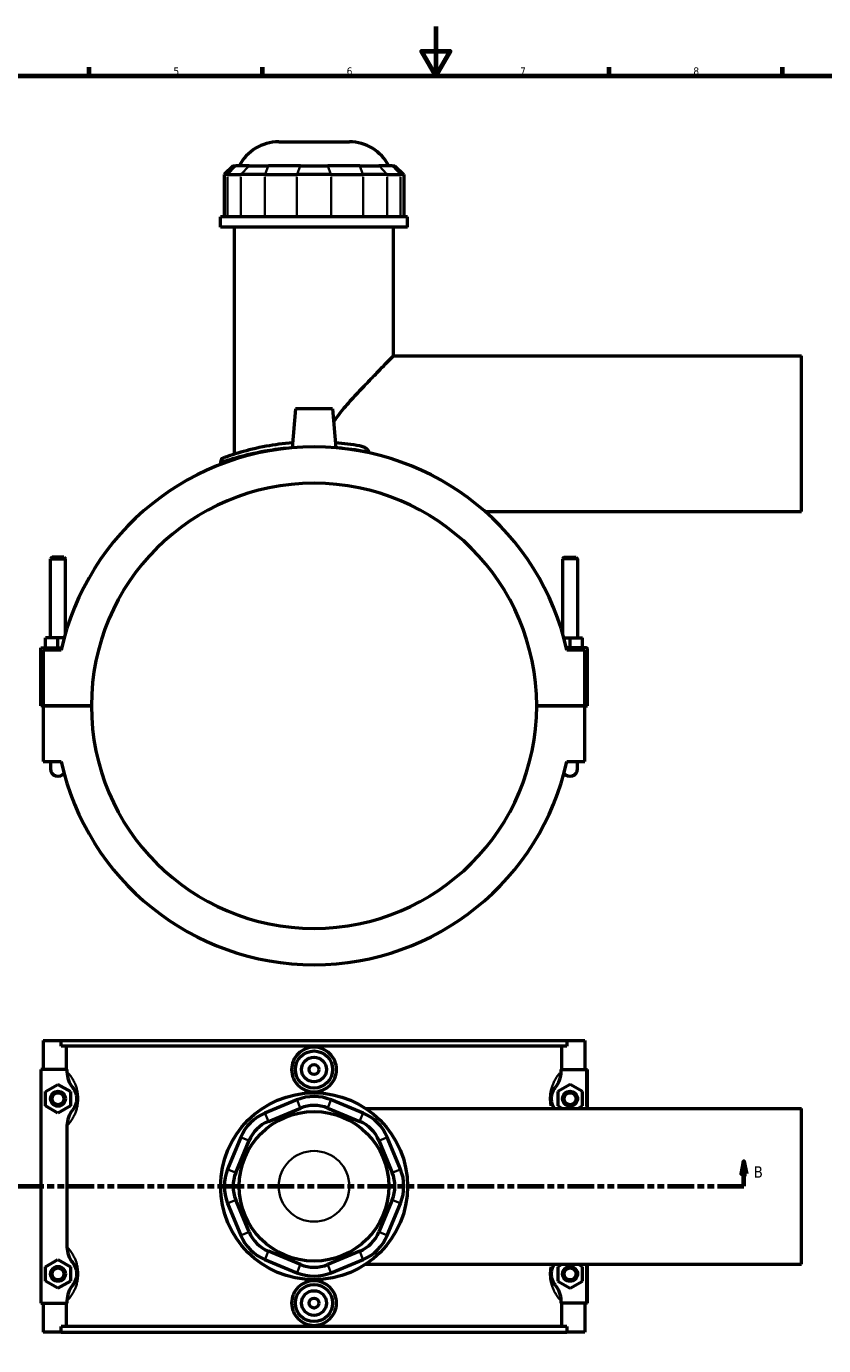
# Model space of a CAD drawing. Header units: millimetres. Extents: x 0 to 898, y -421 to 1009.
# Tile 5 of 7: x 255 to 577, y 61 to 594. Entities that reach past the tile are written whole.
import ezdxf

# ---------------------------------------------------------------- set-up
doc = ezdxf.new("R2010")
doc.units = ezdxf.units.MM
doc.linetypes.add('DOUBLE_DASH_CHAIN', pattern=[1.2403, 0.6614, -0.0827, 0.1654, -0.0827, 0.1654, -0.0827])
for name, color, linetype, lineweight in [('Border (ANSI)', 7, 'Continuous', 70), ('Section Line (ANSI)', 7, 'DOUBLE_DASH_CHAIN', 70), ('Visible (ANSI)', 7, 'Continuous', 50), ('Visible Narrow (ANSI)', 7, 'Continuous', 35)]:
    doc.layers.add(name, color=color, linetype=linetype, lineweight=lineweight)
doc.styles.add('Label Text (ANSI)', font='tahoma.ttf')
doc.styles.add('Note Text (ANSI)', font='tahoma.ttf')

# ---------------------------------------------------------------- blocks, each defined once
blk = doc.blocks.new('Borders Default Border')
at = {"layer": 'Border (ANSI)'}
for p, q in [((280.33, 574), (280.33, 577.45)), ((350.42, 574), (350.42, 577.45)), ((490.58, 574), (490.58, 577.45)), ((560.67, 574), (560.67, 577.45))]:
    blk.add_line(p, q, dxfattribs=at)
at = {"layer": 'Border (ANSI)', "flags": 128}
for points in [[(420.5, 594), (420.5, 574), (414.73, 584), (426.27, 584), (420.5, 574)], [(20, 20), (20, 574), (821, 574), (821, 20), (20, 20)]]:
    blk.add_lwpolyline(points, dxfattribs=at)
at = {"layer": 'Border (ANSI)', "color": 230, "true_color": 0xff0080, "char_height": 3.05, "attachment_point": 7, "style": 'Note Text (ANSI)'}
for s, insert in [('5', (314.48, 574.34)), ('6', (384.49, 574.34)), ('7', (454.6, 574.4)), ('8', (524.63, 574.33))]:
    blk.add_mtext(s, dxfattribs=dict(at, insert=insert))
blk = doc.blocks.new('2dTransSection0')
at = {"layer": 'Section Line (ANSI)', "linetype": 'Continuous'}
for p, q in [((170.46, 135.1), (169.46, 130.1)), ((170.46, 130.1), (170.46, 135.1)), ((171.46, 130.1), (170.46, 135.1)), ((545.05, 135.1), (544.05, 130.1)), ((545.05, 130.1), (545.05, 135.1)), ((546.05, 130.1), (545.05, 135.1)), ((169.46, 130.1), (171.46, 130.1)), ((170.46, 125.1), (170.46, 130.1)), ((544.05, 130.1), (546.05, 130.1)), ((545.05, 125.1), (545.05, 130.1)), ((170.46, 125.1), (181.08, 125.1)), ((534.44, 125.1), (545.05, 125.1))]:
    blk.add_line(p, q, dxfattribs=at)
at = {"layer": 'Section Line (ANSI)', "linetype": 'DOUBLE_DASH_CHAIN', "ltscale": 16.303146}
blk.add_line((170.46, 125.1), (545.05, 125.1), dxfattribs=at)
at = {"layer": 'Section Line (ANSI)', "linetype": 'Continuous', "flags": 128}
for points in [[(171.46, 130.1), (170.46, 135.1), (169.46, 130.1), (171.46, 130.1)], [(546.05, 130.1), (545.05, 135.1), (544.05, 130.1), (546.05, 130.1)]]:
    blk.add_lwpolyline(points, dxfattribs=at)
at = {"layer": 'Section Line (ANSI)'}
for points in [[(171.46, 130.1), (170.46, 135.1), (169.46, 130.1), (171.46, 130.1)], [(546.05, 130.1), (545.05, 135.1), (544.05, 130.1), (546.05, 130.1)]]:
    blk.add_solid(points, dxfattribs=at)
at = {"layer": 'Section Line (ANSI)', "char_height": 4.57, "attachment_point": 7, "style": 'Label Text (ANSI)'}
for insert in [(163.71, 128.6), (549.01, 128.6)]:
    blk.add_mtext('B', dxfattribs=dict(at, insert=insert))

msp = doc.modelspace()

# ---------------------------------------------------------------- linework, layer by layer
at = {"layer": 'Visible (ANSI)'}
for p, q in [((356.993, 547.333), (385.57, 547.333)), ((338.564, 537.673), (334.964, 534.073)), ((336.334, 534.073), (334.964, 534.073)), ((334.964, 534.073), (334.964, 516.973)), ((336.334, 534.073), (341.699, 534.073)), ((338.564, 537.673), (339.66, 537.673)), ((345.025, 537.673), (339.66, 537.673)), ((351.441, 534.073), (341.699, 534.073)), ((345.025, 537.673), (352.819, 537.673)), ((351.441, 534.073), (364.393, 534.073)), ((365.771, 537.673), (352.819, 537.673)), ((378.17, 534.073), (364.393, 534.073)), ((365.771, 537.673), (376.792, 537.673)), ((389.744, 537.673), (376.792, 537.673)), ((378.17, 534.073), (391.122, 534.073)), ((389.744, 537.673), (397.537, 537.673)), ((400.863, 534.073), (391.122, 534.073)), ((402.902, 537.673), (397.537, 537.673)), ((400.863, 534.073), (406.228, 534.073)), ((402.902, 537.673), (403.998, 537.673)), ((403.998, 537.673), (407.598, 534.073)), ((407.598, 534.073), (406.228, 534.073)), ((407.598, 534.073), (407.598, 516.973)), ((409.081, 516.973), (333.481, 516.973)), ((333.481, 512.833), (333.481, 516.973)), ((409.081, 512.833), (333.481, 512.833)), ((339.151, 421.085), (339.151, 512.833)), ((403.411, 460.833), (403.411, 512.833)), ((409.081, 512.833), (409.081, 516.973)), ((403.411, 460.833), (568.281, 460.833)), ((568.281, 397.833), (568.281, 460.833)), ((363.781, 439.333), (362.405, 423.608)), ((378.781, 439.333), (363.781, 439.333)), ((378.781, 439.333), (380.157, 423.608)), ((333.481, 417.867), (333.481, 416.92)), ((440.49, 397.833), (568.281, 397.833)), ((265.381, 379.383), (264.781, 378.783)), ((264.781, 378.783), (270.781, 378.783)), ((264.781, 346.833), (264.781, 378.783)), ((270.181, 379.383), (265.381, 379.383)), ((270.181, 379.383), (270.781, 378.783)), ((270.781, 348.519), (270.781, 378.783)), ((472.381, 379.383), (471.781, 378.783)), ((471.781, 378.783), (471.781, 348.519)), ((477.781, 378.783), (471.781, 378.783)), ((472.381, 379.383), (477.181, 379.383)), ((477.181, 379.383), (477.781, 378.783)), ((477.781, 378.783), (477.781, 346.833)), ((267.781, 346.833), (262.781, 346.833)), ((262.781, 342.833), (262.781, 346.833)), ((267.781, 342.833), (267.781, 346.833)), ((270.307, 346.833), (267.781, 346.833)), ((472.255, 346.833), (474.781, 346.833)), ((474.781, 346.833), (479.781, 346.833)), ((474.781, 342.833), (474.781, 346.833)), ((479.781, 342.833), (479.781, 346.833)), ((260.781, 319.383), (260.781, 342.833)), ((260.781, 342.833), (269.302, 342.833)), ((269.077, 341.833), (261.781, 341.833)), ((261.781, 341.833), (261.781, 319.383)), ((481.281, 342.833), (473.261, 342.833)), ((480.781, 341.833), (473.486, 341.833)), ((480.781, 319.383), (480.781, 341.833)), ((481.781, 319.383), (481.781, 342.333)), ((261.781, 319.383), (260.781, 319.383)), ((261.781, 319.383), (281.281, 319.383)), ((281.281, 319.283), (261.781, 319.283)), ((261.781, 319.283), (261.781, 296.833)), ((264.781, 319.283), (264.781, 319.383)), ((270.781, 319.283), (270.781, 319.383)), ((461.281, 319.383), (480.781, 319.383)), ((480.781, 319.283), (461.281, 319.283)), ((471.781, 319.383), (471.781, 319.283)), ((477.781, 319.383), (477.781, 319.283)), ((480.781, 319.383), (481.781, 319.383)), ((480.781, 296.833), (480.781, 319.283)), ((261.781, 296.833), (269.077, 296.833)), ((264.781, 296.833), (264.781, 293.833)), ((473.486, 296.833), (480.781, 296.833)), ((477.781, 293.833), (477.781, 296.833)), ((261.781, 184.101), (269.077, 184.101)), ((261.781, 184.101), (261.781, 172.301)), ((269.077, 184.101), (473.486, 184.101)), ((269.077, 181.741), (269.077, 184.101)), ((473.486, 181.741), (269.077, 181.741)), ((271.179, 172.301), (271.179, 181.741)), ((471.384, 172.301), (471.384, 181.741)), ((473.486, 184.101), (480.781, 184.101)), ((473.486, 184.101), (473.486, 181.741)), ((480.781, 184.101), (480.781, 172.301)), ((260.781, 172.301), (260.781, 77.901)), ((271.409, 172.301), (260.781, 172.301)), ((271.409, 172.301), (271.409, 171.399)), ((471.154, 172.301), (481.281, 172.301)), ((471.154, 171.399), (471.154, 172.301)), ((481.281, 172.301), (481.781, 172.301)), ((481.781, 156.601), (481.781, 172.301)), ((262.781, 163.387), (267.781, 166.274)), ((267.781, 166.274), (272.781, 163.387)), ((474.781, 166.274), (469.781, 163.387)), ((479.781, 163.387), (474.781, 166.274)), ((262.781, 157.614), (262.781, 163.387)), ((272.781, 163.387), (272.781, 157.614)), ((364.393, 160.047), (351.441, 154.682)), ((391.122, 154.682), (378.17, 160.047)), ((469.781, 163.387), (469.781, 157.614)), ((479.781, 157.614), (479.781, 163.387)), ((267.781, 154.727), (262.781, 157.614)), ((272.781, 157.614), (267.781, 154.727)), ((352.819, 151.356), (365.771, 156.721)), ((376.792, 156.721), (389.744, 151.356)), ((392.176, 156.601), (568.281, 156.601)), ((469.781, 157.614), (471.536, 156.601)), ((478.026, 156.601), (479.781, 157.614)), ((568.281, 93.601), (568.281, 156.601)), ((271.409, 149.602), (271.409, 100.599)), ((341.699, 144.941), (336.334, 131.989)), ((406.228, 131.989), (400.863, 144.941)), ((339.66, 130.611), (345.025, 143.563)), ((397.537, 143.563), (402.902, 130.611)), ((336.334, 118.212), (341.699, 105.26)), ((345.025, 106.638), (339.66, 119.59)), ((402.902, 119.59), (397.537, 106.638)), ((400.863, 105.26), (406.228, 118.212)), ((365.771, 93.48), (352.819, 98.845)), ((389.744, 98.845), (376.792, 93.48)), ((262.781, 92.587), (267.781, 95.474)), ((262.781, 86.814), (262.781, 92.587)), ((267.781, 95.474), (272.781, 92.587)), ((272.781, 92.587), (272.781, 86.814)), ((351.441, 95.519), (364.393, 90.154)), ((378.17, 90.154), (391.122, 95.519)), ((392.176, 93.601), (568.281, 93.601)), ((471.536, 93.601), (469.781, 92.587)), ((469.781, 92.587), (469.781, 86.814)), ((479.781, 92.587), (478.026, 93.601)), ((479.781, 86.814), (479.781, 92.587)), ((481.781, 77.901), (481.781, 93.601)), ((267.781, 83.927), (262.781, 86.814)), ((272.781, 86.814), (267.781, 83.927)), ((469.781, 86.814), (474.781, 83.927)), ((474.781, 83.927), (479.781, 86.814)), ((260.781, 77.901), (271.409, 77.901)), ((261.781, 77.901), (261.781, 66.101)), ((271.179, 68.461), (271.179, 77.901)), ((271.409, 78.802), (271.409, 77.901)), ((471.154, 77.901), (471.154, 78.802)), ((481.281, 77.901), (471.154, 77.901)), ((471.384, 68.461), (471.384, 77.901)), ((480.781, 77.901), (480.781, 66.101)), ((481.781, 77.901), (481.281, 77.901)), ((269.077, 66.101), (261.781, 66.101)), ((269.077, 66.101), (269.077, 68.461)), ((473.486, 68.461), (269.077, 68.461)), ((269.077, 66.101), (473.486, 66.101)), ((473.486, 68.461), (473.486, 66.101)), ((480.781, 66.101), (473.486, 66.101))]:
    msp.add_line(p, q, dxfattribs=at)
for centre, radius in [((371.281, 172.301), 7.5), ((371.281, 172.301), 5), ((371.281, 172.301), 2), ((267.781, 160.501), 3), ((267.781, 160.501), 2.4), ((371.281, 125.101), 37.8), ((474.781, 160.501), 3), ((474.781, 160.501), 2.4), ((371.281, 125.101), 30.24), ((267.781, 89.701), 3), ((267.781, 89.701), 2.4), ((474.781, 89.701), 3), ((474.781, 89.701), 2.4), ((371.281, 77.901), 7.5), ((371.281, 77.901), 5), ((371.281, 77.901), 2)]:
    msp.add_circle(centre, radius, dxfattribs=at)
for centre, radius, start, end in [((356.993, 529.333), 18, 90, 152.39759), ((385.57, 529.333), 18, 27.60241, 90), ((371.281, 319.333), 104.652, 12.41543, 167.58457), ((335.281, 417.867), 1.8, 110.07018, 180), ((371.281, 319.333), 90, 0.03183, 179.96817), ((481.281, 342.333), 0.5, 0, 90), ((371.281, 319.333), 90, 180.03183, 359.96817), ((267.781, 293.833), 3, 180, 324.82445), ((371.281, 319.333), 104.652, 192.41543, 347.58457), ((474.781, 293.833), 3, 215.17555, 0), ((371.281, 143.417), 18, 67.5, 112.5), ((358.329, 138.053), 18, 112.5, 157.5), ((371.281, 143.417), 14.4, 67.5, 112.5), ((384.233, 138.053), 18, 22.5, 67.5), ((358.329, 138.053), 14.4, 112.5, 157.5), ((384.233, 138.053), 14.4, 22.5, 67.5), ((352.964, 125.101), 18, 157.5, 202.5), ((352.964, 125.101), 14.4, 157.5, 202.5), ((389.598, 125.101), 14.4, 337.5, 22.5), ((389.598, 125.101), 18, 337.5, 22.5), ((358.329, 112.148), 18, 202.5, 247.5), ((358.329, 112.148), 14.4, 202.5, 247.5), ((384.233, 112.148), 14.4, 292.5, 337.5), ((384.233, 112.148), 18, 292.5, 337.5), ((371.281, 106.784), 14.4, 247.5, 292.5), ((371.281, 106.784), 18, 247.5, 292.5)]:
    msp.add_arc(centre, radius, start, end, dxfattribs=at)
for points, knots in [([(379.233, 434.148), (379.537, 434.651), (379.866, 435.142), (380.874, 436.57), (381.595, 437.492), (383.107, 439.336), (383.899, 440.256), (386.342, 443.027), (388.041, 444.863), (391.347, 448.384), (392.957, 450.068), (395.653, 452.871), (396.852, 454.109), (399.041, 456.362), (400.031, 457.378), (401.669, 459.055), (402.318, 459.718), (403.19, 460.607), (403.411, 460.833), (403.411, 460.833)], [-10.9223569, -10.9223569, -10.9223569, -10.9223569, -10.7159496, -10.7159496, -10.321169, -10.321169, -9.9263884, -9.9263884, -9.1368272, -9.1368272, -8.347266, -8.347266, -7.6986384, -7.6986384, -7.0500107, -7.0500107, -6.4013831, -6.4013831, -5.7527554, -5.7527554, -5.7527554, -5.7527554]), ([(362.587, 425.682), (358.838, 425.375), (355.251, 424.878), (347.989, 423.544), (344.485, 422.658), (338.253, 420.861), (335.935, 420.017), (334.797, 419.607), (334.665, 419.56), (334.666, 419.56)], [18.1215021, 18.1215021, 18.1215021, 18.1215021, 19.2739615, 19.2739615, 20.6944271, 20.6944271, 22.4632593, 22.4632593, 22.9997624, 22.9997624, 22.9997624, 22.9997624]), ([(393.392, 422.102), (393.336, 422.272), (393.251, 422.433), (393.03, 422.754), (392.887, 422.914), (392.4, 423.372), (391.962, 423.661), (390.891, 424.154), (390.293, 424.332), (389.695, 424.437)], [-0.50461439, -0.50461439, -0.50461439, -0.50461439, -0.43567345, -0.43567345, -0.35553832, -0.35553832, -0.18206819, -0.18206819, 0, 0, 0, 0]), ([(380.339, 172.301), (380.339, 171.164), (380.11, 169.953), (379.182, 167.728), (378.483, 166.713), (376.874, 165.114), (375.856, 164.422), (373.627, 163.504), (372.416, 163.278), (370.146, 163.278), (368.935, 163.504), (366.706, 164.422), (365.689, 165.114), (364.079, 166.713), (363.38, 167.728), (362.453, 169.953), (362.224, 171.164), (362.224, 173.437), (362.453, 174.648), (363.38, 176.873), (364.079, 177.888), (365.689, 179.487), (366.706, 180.179), (368.935, 181.097), (370.146, 181.323), (372.416, 181.323), (373.627, 181.097), (375.856, 180.179), (376.874, 179.487), (378.483, 177.888), (379.182, 176.873), (380.11, 174.648), (380.339, 173.437), (380.339, 172.301)], [0, 0, 0, 0, 0.3408608, 0.3408608, 0.6817217, 0.6817217, 1.0222791, 1.0222791, 1.3628365, 1.3628365, 1.703394, 1.703394, 2.0439514, 2.0439514, 2.3848122, 2.3848122, 2.7256731, 2.7256731, 3.0665339, 3.0665339, 3.4073947, 3.4073947, 3.7479522, 3.7479522, 4.0885096, 4.0885096, 4.429067, 4.429067, 4.7696244, 4.7696244, 5.1104853, 5.1104853, 5.4513461, 5.4513461, 5.4513461, 5.4513461]), ([(271.409, 171.399), (271.409, 170.246), (271.623, 169.103), (272.411, 166.994), (272.96, 166.035), (273.644, 165.178)], [-0.67568477, -0.67568477, -0.67568477, -0.67568477, -0.32906402, -0.32906402, 0, 0, 0, 0]), ([(468.918, 165.178), (469.607, 166.041), (470.159, 167.006), (470.942, 169.117), (471.154, 170.253), (471.154, 171.399)], [-0.67459021, -0.67459021, -0.67459021, -0.67459021, -0.34391216, -0.34391216, 0, 0, 0, 0]), ([(273.644, 165.178), (273.702, 165.105), (273.761, 165.028), (273.97, 164.745), (274.125, 164.513), (274.405, 164.027), (274.528, 163.79), (274.727, 163.337), (274.805, 163.141), (274.957, 162.696), (275.031, 162.444), (275.136, 161.98), (275.174, 161.781), (275.236, 161.356), (275.258, 161.129), (275.278, 160.767), (275.281, 160.634), (275.281, 160.501), (275.281, 160.367), (275.278, 160.234), (275.258, 159.872), (275.236, 159.645), (275.174, 159.22), (275.136, 159.021), (275.031, 158.557), (274.957, 158.305), (274.805, 157.86), (274.727, 157.664), (274.528, 157.211), (274.405, 156.974), (274.125, 156.488), (273.97, 156.256), (273.761, 155.973), (273.702, 155.896), (273.644, 155.823)], [1.0447043, 1.0447043, 1.0447043, 1.0447043, 1.2047052, 1.2047052, 1.5935878, 1.5935878, 1.8927283, 1.8927283, 2.0919613, 2.0919613, 2.3069676, 2.3069676, 2.4548444, 2.4548444, 2.6087362, 2.6087362, 2.6966063, 2.6966063, 2.6966063, 2.7844765, 2.7844765, 2.9383682, 2.9383682, 3.0862451, 3.0862451, 3.3012513, 3.3012513, 3.5004843, 3.5004843, 3.7996248, 3.7996248, 4.1885074, 4.1885074, 4.3485083, 4.3485083, 4.3485083, 4.3485083]), ([(468.375, 156.6), (468.343, 156.653), (468.311, 156.707), (468.157, 156.974), (468.034, 157.211), (467.836, 157.664), (467.758, 157.86), (467.606, 158.305), (467.532, 158.557), (467.426, 159.021), (467.388, 159.22), (467.327, 159.645), (467.304, 159.872), (467.285, 160.234), (467.281, 160.367), (467.281, 160.501), (467.281, 160.634), (467.285, 160.767), (467.304, 161.129), (467.327, 161.356), (467.388, 161.781), (467.426, 161.98), (467.532, 162.444), (467.606, 162.696), (467.758, 163.141), (467.836, 163.337), (468.034, 163.79), (468.157, 164.027), (468.437, 164.513), (468.592, 164.745), (468.801, 165.028), (468.86, 165.105), (468.918, 165.178)], [1.5145691, 1.5145691, 1.5145691, 1.5145691, 1.5935881, 1.5935881, 1.8927285, 1.8927285, 2.0919614, 2.0919614, 2.3069676, 2.3069676, 2.4548444, 2.4548444, 2.6087362, 2.6087362, 2.6966063, 2.6966063, 2.6966063, 2.7844765, 2.7844765, 2.9383682, 2.9383682, 3.086245, 3.086245, 3.3012513, 3.3012513, 3.5004842, 3.5004842, 3.7996246, 3.7996246, 4.188507, 4.188507, 4.3485083, 4.3485083, 4.3485083, 4.3485083]), ([(273.644, 155.823), (272.955, 154.96), (272.403, 153.995), (271.62, 151.884), (271.409, 150.748), (271.409, 149.602)], [-0.67459021, -0.67459021, -0.67459021, -0.67459021, -0.34391216, -0.34391216, 0, 0, 0, 0]), ([(271.409, 100.599), (271.409, 99.446), (271.623, 98.303), (272.411, 96.194), (272.96, 95.235), (273.644, 94.378)], [-0.67568477, -0.67568477, -0.67568477, -0.67568477, -0.32906402, -0.32906402, 0, 0, 0, 0]), ([(273.644, 94.378), (273.702, 94.305), (273.761, 94.228), (273.97, 93.945), (274.125, 93.713), (274.405, 93.227), (274.528, 92.99), (274.727, 92.537), (274.805, 92.341), (274.957, 91.896), (275.031, 91.644), (275.136, 91.18), (275.174, 90.981), (275.236, 90.556), (275.258, 90.329), (275.278, 89.967), (275.281, 89.834), (275.281, 89.701), (275.281, 89.567), (275.278, 89.434), (275.258, 89.072), (275.236, 88.845), (275.174, 88.42), (275.136, 88.221), (275.031, 87.757), (274.957, 87.505), (274.805, 87.06), (274.727, 86.864), (274.528, 86.411), (274.405, 86.174), (274.125, 85.688), (273.97, 85.456), (273.761, 85.173), (273.702, 85.096), (273.644, 85.023)], [1.0447043, 1.0447043, 1.0447043, 1.0447043, 1.2047055, 1.2047055, 1.593588, 1.593588, 1.8927284, 1.8927284, 2.0919614, 2.0919614, 2.3069676, 2.3069676, 2.4548444, 2.4548444, 2.6087362, 2.6087362, 2.6966063, 2.6966063, 2.6966063, 2.7844765, 2.7844765, 2.9383682, 2.9383682, 3.0862451, 3.0862451, 3.3012513, 3.3012513, 3.5004842, 3.5004842, 3.7996246, 3.7996246, 4.1885071, 4.1885071, 4.3485083, 4.3485083, 4.3485083, 4.3485083]), ([(468.918, 85.023), (468.86, 85.096), (468.801, 85.173), (468.592, 85.456), (468.437, 85.688), (468.157, 86.174), (468.034, 86.411), (467.836, 86.864), (467.758, 87.06), (467.606, 87.505), (467.532, 87.757), (467.426, 88.221), (467.388, 88.42), (467.327, 88.845), (467.304, 89.072), (467.285, 89.434), (467.281, 89.567), (467.281, 89.701), (467.281, 89.834), (467.285, 89.967), (467.304, 90.329), (467.327, 90.556), (467.388, 90.981), (467.426, 91.18), (467.532, 91.644), (467.606, 91.896), (467.758, 92.341), (467.836, 92.537), (468.034, 92.99), (468.157, 93.227), (468.311, 93.494), (468.343, 93.548), (468.375, 93.601)], [1.044033, 1.044033, 1.044033, 1.044033, 1.2040403, 1.2040403, 1.5929208, 1.5929208, 1.8920596, 1.8920596, 2.0912909, 2.0912909, 2.3062968, 2.3062968, 2.4541732, 2.4541732, 2.6080649, 2.6080649, 2.695935, 2.695935, 2.695935, 2.7838051, 2.7838051, 2.9376968, 2.9376968, 3.0855732, 3.0855732, 3.3005791, 3.3005791, 3.4998104, 3.4998104, 3.7989492, 3.7989492, 3.8779722, 3.8779722, 3.8779722, 3.8779722]), ([(380.339, 77.901), (380.339, 76.764), (380.11, 75.553), (379.182, 73.328), (378.483, 72.313), (376.874, 70.714), (375.856, 70.022), (373.627, 69.104), (372.416, 68.878), (370.146, 68.878), (368.935, 69.104), (366.706, 70.022), (365.689, 70.714), (364.079, 72.313), (363.38, 73.328), (362.453, 75.553), (362.224, 76.764), (362.224, 77.901), (362.224, 79.037), (362.453, 80.248), (363.38, 82.473), (364.079, 83.488), (365.689, 85.087), (366.706, 85.779), (368.935, 86.697), (370.146, 86.923), (372.416, 86.923), (373.627, 86.697), (375.856, 85.779), (376.874, 85.087), (378.483, 83.488), (379.182, 82.473), (380.11, 80.248), (380.339, 79.037), (380.339, 77.901)], [2.7256731, 2.7256731, 2.7256731, 2.7256731, 3.0665339, 3.0665339, 3.4073947, 3.4073947, 3.7479522, 3.7479522, 4.0885096, 4.0885096, 4.429067, 4.429067, 4.7696244, 4.7696244, 5.1104853, 5.1104853, 5.4513461, 5.4513461, 5.4513461, 5.792207, 5.792207, 6.1330678, 6.1330678, 6.4736252, 6.4736252, 6.8141826, 6.8141826, 7.1547401, 7.1547401, 7.4952975, 7.4952975, 7.8361583, 7.8361583, 8.1770192, 8.1770192, 8.1770192, 8.1770192]), ([(273.644, 85.023), (272.955, 84.16), (272.403, 83.195), (271.62, 81.084), (271.409, 79.948), (271.409, 78.802)], [-0.67459021, -0.67459021, -0.67459021, -0.67459021, -0.34391216, -0.34391216, 0, 0, 0, 0]), ([(471.154, 78.802), (471.154, 79.955), (470.939, 81.098), (470.152, 83.207), (469.603, 84.166), (468.918, 85.023)], [-0.67568477, -0.67568477, -0.67568477, -0.67568477, -0.32906402, -0.32906402, 0, 0, 0, 0])]:
    msp.add_open_spline(points, degree=3, knots=knots, dxfattribs=at)
for points in [[(389.695, 424.437), (386.677, 424.965), (383.393, 425.401), (379.975, 425.682)], [(393.566, 421.585), (393.507, 421.757), (393.448, 421.929), (393.392, 422.102)]]:
    msp.add_open_spline(points, degree=3, dxfattribs=at)
at = {"layer": 'Visible Narrow (ANSI)'}
for p, q in [((339.494, 537.493), (336.501, 534.253)), ((344.859, 537.493), (341.866, 534.253)), ((352.75, 537.493), (351.51, 534.253)), ((365.702, 537.493), (364.462, 534.253)), ((376.861, 537.493), (378.101, 534.253)), ((389.813, 537.493), (391.053, 534.253)), ((397.703, 537.493), (400.697, 534.253)), ((403.068, 537.493), (406.062, 534.253)), ((336.334, 517.828), (336.334, 533.218)), ((341.699, 533.218), (341.699, 517.828)), ((351.441, 517.828), (351.441, 533.218)), ((364.393, 533.218), (364.393, 517.828)), ((378.17, 517.828), (378.17, 533.218)), ((391.122, 533.218), (391.122, 517.828)), ((400.863, 517.828), (400.863, 533.218)), ((406.228, 533.218), (406.228, 517.828)), ((481.281, 171.516), (481.281, 157.386)), ((365.702, 156.888), (364.462, 159.881)), ((376.861, 156.888), (378.101, 159.881)), ((351.51, 154.516), (352.75, 151.523)), ((389.813, 151.523), (391.053, 154.516)), ((344.859, 143.632), (341.866, 144.872)), ((397.703, 143.632), (400.697, 144.872)), ((339.494, 130.68), (336.501, 131.92)), ((403.068, 130.68), (406.062, 131.92)), ((339.494, 119.521), (336.501, 118.281)), ((403.068, 119.521), (406.062, 118.281)), ((344.859, 106.569), (341.866, 105.329)), ((397.703, 106.569), (400.697, 105.329)), ((352.75, 98.678), (351.51, 95.685)), ((389.813, 98.678), (391.053, 95.685)), ((365.702, 93.313), (364.462, 90.32)), ((376.861, 93.313), (378.101, 90.32)), ((481.281, 92.816), (481.281, 78.686))]:
    msp.add_line(p, q, dxfattribs=at)
msp.add_circle((371.281, 125.101), 14.289, dxfattribs=at)
for points, knots in [([(333.568, 417.898), (333.636, 417.921), (333.744, 417.958), (334.794, 418.319), (337.187, 419.148), (343.62, 420.915), (347.237, 421.786), (354.057, 422.979), (356.958, 423.385), (359.989, 423.684)], [-22.7552315, -22.7552315, -22.7552315, -22.7552315, -22.4632593, -22.4632593, -20.6944271, -20.6944271, -19.2739615, -19.2739615, -18.3536739, -18.3536739, -18.3536739, -18.3536739]), ([(380.846, 423.84), (384.779, 423.512), (388.529, 422.995), (392.206, 422.328), (392.502, 422.273), (392.795, 422.217)], [-16.3193288, -16.3193288, -16.3193288, -16.3193288, -15.1427439, -15.1427439, -15.0385867, -15.0385867, -15.0385867, -15.0385867]), ([(271.88, 150.11), (272.047, 150.299), (272.22, 150.502), (272.754, 151.164), (273.129, 151.673), (273.803, 152.743), (274.1, 153.265), (274.579, 154.26), (274.767, 154.691), (275.134, 155.671), (275.311, 156.225), (275.566, 157.245), (275.658, 157.684), (275.806, 158.619), (275.861, 159.117), (275.907, 159.915), (275.916, 160.208), (275.916, 160.501), (275.916, 160.793), (275.907, 161.086), (275.861, 161.884), (275.806, 162.382), (275.658, 163.317), (275.566, 163.756), (275.311, 164.776), (275.134, 165.331), (274.767, 166.31), (274.579, 166.741), (274.1, 167.736), (273.803, 168.258), (273.129, 169.328), (272.754, 169.837), (272.22, 170.499), (272.047, 170.702), (271.88, 170.891)], [-4.3822098, -4.3822098, -4.3822098, -4.3822098, -4.1885074, -4.1885074, -3.7996248, -3.7996248, -3.5004843, -3.5004843, -3.3012513, -3.3012513, -3.0862451, -3.0862451, -2.9383682, -2.9383682, -2.7844765, -2.7844765, -2.6966063, -2.6966063, -2.6966063, -2.6087362, -2.6087362, -2.4548444, -2.4548444, -2.3069676, -2.3069676, -2.0919613, -2.0919613, -1.8927283, -1.8927283, -1.5935878, -1.5935878, -1.2047052, -1.2047052, -1.0110028, -1.0110028, -1.0110028, -1.0110028]), ([(470.869, 171.097), (470.644, 170.852), (470.409, 170.582), (469.809, 169.837), (469.434, 169.328), (468.76, 168.258), (468.463, 167.736), (467.983, 166.741), (467.796, 166.31), (467.429, 165.331), (467.251, 164.776), (466.996, 163.756), (466.905, 163.317), (466.757, 162.382), (466.702, 161.884), (466.655, 161.086), (466.647, 160.793), (466.647, 160.501), (466.647, 160.208), (466.655, 159.915), (466.702, 159.117), (466.757, 158.619), (466.862, 157.954), (466.895, 157.768), (466.931, 157.587)], [-4.4549998, -4.4549998, -4.4549998, -4.4549998, -4.188507, -4.188507, -3.7996246, -3.7996246, -3.5004842, -3.5004842, -3.3012513, -3.3012513, -3.086245, -3.086245, -2.9383682, -2.9383682, -2.7844765, -2.7844765, -2.6966063, -2.6966063, -2.6966063, -2.6087362, -2.6087362, -2.4548444, -2.4548444, -2.3940121, -2.3940121, -2.3940121, -2.3940121]), ([(271.88, 79.31), (272.047, 79.499), (272.22, 79.702), (272.754, 80.364), (273.129, 80.873), (273.803, 81.943), (274.1, 82.465), (274.579, 83.46), (274.767, 83.891), (275.134, 84.871), (275.311, 85.425), (275.566, 86.445), (275.658, 86.884), (275.806, 87.819), (275.861, 88.317), (275.907, 89.115), (275.916, 89.408), (275.916, 89.701), (275.916, 89.993), (275.907, 90.286), (275.861, 91.084), (275.806, 91.582), (275.658, 92.517), (275.566, 92.956), (275.311, 93.976), (275.134, 94.531), (274.767, 95.51), (274.579, 95.941), (274.1, 96.936), (273.803, 97.458), (273.129, 98.528), (272.754, 99.037), (272.22, 99.699), (272.047, 99.902), (271.88, 100.091)], [-4.3822098, -4.3822098, -4.3822098, -4.3822098, -4.1885071, -4.1885071, -3.7996246, -3.7996246, -3.5004842, -3.5004842, -3.3012513, -3.3012513, -3.0862451, -3.0862451, -2.9383682, -2.9383682, -2.7844765, -2.7844765, -2.6966063, -2.6966063, -2.6966063, -2.6087362, -2.6087362, -2.4548444, -2.4548444, -2.3069676, -2.3069676, -2.0919614, -2.0919614, -1.8927284, -1.8927284, -1.593588, -1.593588, -1.2047055, -1.2047055, -1.0110028, -1.0110028, -1.0110028, -1.0110028]), ([(466.931, 92.614), (466.895, 92.433), (466.862, 92.248), (466.757, 91.582), (466.702, 91.084), (466.655, 90.286), (466.647, 89.993), (466.647, 89.701), (466.647, 89.408), (466.655, 89.115), (466.702, 88.317), (466.757, 87.819), (466.905, 86.884), (466.996, 86.445), (467.251, 85.425), (467.429, 84.871), (467.796, 83.891), (467.983, 83.46), (468.463, 82.465), (468.76, 81.943), (469.434, 80.873), (469.809, 80.364), (470.409, 79.619), (470.644, 79.349), (470.869, 79.104)], [-2.9985292, -2.9985292, -2.9985292, -2.9985292, -2.9376968, -2.9376968, -2.7838051, -2.7838051, -2.695935, -2.695935, -2.695935, -2.6080649, -2.6080649, -2.4541732, -2.4541732, -2.3062968, -2.3062968, -2.0912909, -2.0912909, -1.8920596, -1.8920596, -1.5929208, -1.5929208, -1.2040403, -1.2040403, -0.9375416, -0.9375416, -0.9375416, -0.9375416])]:
    msp.add_open_spline(points, degree=3, knots=knots, dxfattribs=at)

# ---------------------------------------------------------------- block references
msp.add_blockref('Borders Default Border', (0, 0))
at = {"layer": 'Section Line (ANSI)'}
msp.add_blockref('2dTransSection0', (0, 0), dxfattribs=at)

doc.saveas('drawing.dxf')
